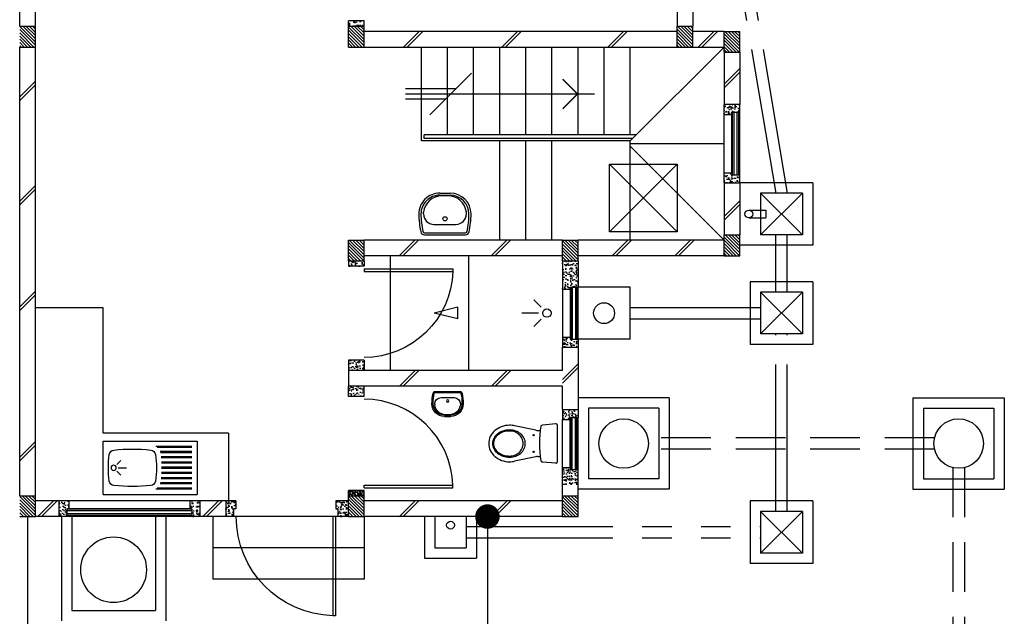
# Model space of a CAD drawing. Header units: millimetres. Extents: x 301 to 1479, y 491 to 1341.
# Tile 62 of 256: x 359.89 to 369.32, y 604.81 to 610.53. Entities that reach past the tile are written whole.
import ezdxf

# ---------------------------------------------------------------- set-up
doc = ezdxf.new("R2010")
doc.units = ezdxf.units.MM
doc.header["$LTSCALE"] = 1.5
doc.header["$MEASUREMENT"] = 0
for name, pattern in [('HIDDEN', [0.375, 0.25, -0.125]), ('HIDDEN2', [4.7625, 3.175, -1.5875]), ('PHANTOM2', [1.25, 0.625, -0.125, 0.125, -0.125, 0.125, -0.125])]:
    doc.linetypes.add(name, pattern=pattern)
for name, color, linetype in [('Blk', 7, 'Continuous'), ('Block', 46, 'Continuous'), ('Boundary Wall', 64, 'Continuous'), ('BULUS', 2, 'Continuous'), ('BWCN', 4, 'Continuous'), ('DIM', 6, 'Continuous'), ('DOOR', 3, 'Continuous'), ('Ele', 8, 'Continuous'), ('HATCH', 7, 'Continuous'), ('Hatch Col. C1 GF Ext.', 84, 'Continuous'), ('Hatch Stub Col', 251, 'Continuous'), ('Kerb', 251, 'Continuous'), ('P. Grease Trap', 64, 'Continuous'), ('P. Gully trap', 42, 'Continuous'), ('P. Sewr Manhole', 49, 'Continuous'), ('Paving Block', 251, 'Continuous'), ('PVC Pipe 110', 69, 'Continuous'), ('PVC RWP 75', 77, 'Continuous'), ('PVC Sewer Pipe 110', 24, 'Continuous'), ('SANIT', 8, 'Continuous'), ('WINDOW', 1, 'Continuous')]:
    doc.layers.add(name, color=color, linetype=linetype)
doc.styles.add('RS1', font='romans.shx', dxfattribs={"width": 0.75, "height": 0.5})
doc.dimstyles.new('Souillac5', dxfattribs={"dimscale": 0.5, "dimtxt": 0.5, "dimasz": 0.47, "dimexe": 0, "dimexo": 1, "dimgap": 0.5, "dimtad": 1, "dimzin": 0, "dimdsep": 46, "dimtxsty": 'RS1', "dimblk": 'DOT', "dimcen": 3, "dimse1": 1, "dimse2": 1, "dimclrd": 6, "dimclre": 6, "dimclrt": 7, "dimaunit": 1, "dimadec": 0, "dimazin": 0, "dimtfac": 1, "dimtofl": 0, "dimtmove": 1, "dimatfit": 3, "dimfxl": 1, "dimtolj": 1, "dimtzin": 0, "dimlwe": -1, "dimarcsym": 0})
pattern_1 = [(50, (388.26804, 127.90737), (0.071726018, -0.0062752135), [0.0075, -0.0825]), (355, (388.26804, 127.90737), (-0.013875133, 0.075219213), [0.006, -0.066]), (100.451444, (388.27402, 127.90685), (0.057850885, 0.068943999), [0.006374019, -0.070114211]), (46.1842, (388.26804, 127.92737), (0.106724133, -0.016551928), [0.01125, -0.12375]), (96.635635, (388.27693, 127.92599), (0.093466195, 0.09741186), [0.009561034, -0.105171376]), (351.184164, (388.26804, 127.92737), (0.093466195, 0.09741186), [0.009, -0.099]), (21, (388.27804, 127.92237), (0.059690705, -0.040261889), [0.0075, -0.0825]), (326, (388.27804, 127.92237), (0.024331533, 0.072515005), [0.006, -0.066]), (71.451445, (388.283015, 127.91902), (0.084022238, 0.032253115), [0.006374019, -0.070114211]), (37.5, (388.26804, 127.907373), (0.0012159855, 0.0332893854), [0, -0.0652, 0, -0.067, 0, -0.06625]), (7.5, (388.26804, 127.907373), (0.0263069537, 0.0394411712), [0, -0.0382, 0, -0.0637, 0, -0.02525]), (327.5, (388.24574, 127.907373), (0.0533822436, -0.0022554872), [0, -0.025, 0, -0.078, 0, -0.1035]), (317.5, (388.23574, 127.907373), (0.058318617, 0.010010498), [0, -0.0325, 0, -0.0518, 0, -0.0735])]
pattern_2 = [(50, (388.26804, 128.10737), (0.071726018, -0.0062752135), [0.0075, -0.0825]), (355, (388.26804, 128.10737), (-0.013875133, 0.075219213), [0.006, -0.066]), (100.451444, (388.27402, 128.10685), (0.057850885, 0.068943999), [0.006374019, -0.070114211]), (46.1842, (388.26804, 128.12737), (0.106724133, -0.016551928), [0.01125, -0.12375]), (96.635635, (388.27693, 128.12599), (0.093466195, 0.09741186), [0.009561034, -0.105171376]), (351.184164, (388.26804, 128.12737), (0.093466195, 0.09741186), [0.009, -0.099]), (21, (388.27804, 128.12237), (0.059690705, -0.040261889), [0.0075, -0.0825]), (326, (388.27804, 128.12237), (0.024331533, 0.072515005), [0.006, -0.066]), (71.451445, (388.283015, 128.11902), (0.084022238, 0.032253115), [0.006374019, -0.070114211]), (37.5, (388.26804, 128.107373), (0.0012159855, 0.0332893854), [0, -0.0652, 0, -0.067, 0, -0.06625]), (7.5, (388.26804, 128.107373), (0.0263069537, 0.0394411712), [0, -0.0382, 0, -0.0637, 0, -0.02525]), (327.5, (388.24574, 128.107373), (0.0533822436, -0.0022554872), [0, -0.025, 0, -0.078, 0, -0.1035]), (317.5, (388.23574, 128.107373), (0.058318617, 0.010010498), [0, -0.0325, 0, -0.0518, 0, -0.0735])]
pattern_3 = [(315, (409.424486, 123.072963), (0.0154679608, 0.0154679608), [])]
pattern_4 = [(50, (388.26804, 128.05737), (0.071726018, -0.0062752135), [0.0075, -0.0825]), (355, (388.26804, 128.05737), (-0.013875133, 0.075219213), [0.006, -0.066]), (100.451444, (388.27402, 128.05685), (0.057850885, 0.068943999), [0.006374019, -0.070114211]), (46.1842, (388.26804, 128.07737), (0.106724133, -0.016551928), [0.01125, -0.12375]), (96.635635, (388.27693, 128.07599), (0.093466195, 0.09741186), [0.009561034, -0.105171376]), (351.184164, (388.26804, 128.07737), (0.093466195, 0.09741186), [0.009, -0.099]), (21, (388.27804, 128.07237), (0.059690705, -0.040261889), [0.0075, -0.0825]), (326, (388.27804, 128.07237), (0.024331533, 0.072515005), [0.006, -0.066]), (71.451445, (388.283015, 128.06902), (0.084022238, 0.032253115), [0.006374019, -0.070114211]), (37.5, (388.26804, 128.057373), (0.0012159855, 0.0332893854), [0, -0.0652, 0, -0.067, 0, -0.06625]), (7.5, (388.26804, 128.057373), (0.0263069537, 0.0394411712), [0, -0.0382, 0, -0.0637, 0, -0.02525]), (327.5, (388.24574, 128.057373), (0.0533822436, -0.0022554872), [0, -0.025, 0, -0.078, 0, -0.1035]), (317.5, (388.23574, 128.057373), (0.058318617, 0.010010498), [0, -0.0325, 0, -0.0518, 0, -0.0735])]
pattern_5 = [(50, (388.36804, 128.25737), (0.071726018, -0.0062752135), [0.0075, -0.0825]), (355, (388.36804, 128.25737), (-0.013875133, 0.075219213), [0.006, -0.066]), (100.451444, (388.37402, 128.25685), (0.057850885, 0.068943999), [0.006374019, -0.070114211]), (46.1842, (388.36804, 128.27737), (0.106724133, -0.016551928), [0.01125, -0.12375]), (96.635635, (388.37693, 128.27599), (0.093466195, 0.09741186), [0.009561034, -0.105171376]), (351.184164, (388.36804, 128.27737), (0.093466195, 0.09741186), [0.009, -0.099]), (21, (388.37804, 128.27237), (0.059690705, -0.040261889), [0.0075, -0.0825]), (326, (388.37804, 128.27237), (0.024331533, 0.072515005), [0.006, -0.066]), (71.451445, (388.383015, 128.26902), (0.084022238, 0.032253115), [0.006374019, -0.070114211]), (37.5, (388.36804, 128.257373), (0.0012159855, 0.0332893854), [0, -0.0652, 0, -0.067, 0, -0.06625]), (7.5, (388.36804, 128.257373), (0.0263069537, 0.0394411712), [0, -0.0382, 0, -0.0637, 0, -0.02525]), (327.5, (388.34574, 128.257373), (0.0533822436, -0.0022554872), [0, -0.025, 0, -0.078, 0, -0.1035]), (317.5, (388.33574, 128.257373), (0.058318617, 0.010010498), [0, -0.0325, 0, -0.0518, 0, -0.0735])]

# ---------------------------------------------------------------- blocks, each defined once
blk = doc.blocks.new('SSBSD90')
at = {"layer": 'Ele'}
for p, q in [((-900, 510), (0, 510)), ((-900, 510), (-900, 0)), ((0, 0), (0, 510)), ((-50, 460), (-395.5, 460)), ((-50, 450), (-382.1, 450)), ((-50, 410), (-354.7, 410)), ((-50, 400), (-351.5, 400)), ((-768.2, 286.8), (-729.3, 325.7)), ((-50, 360), (-345.7, 360)), ((-50, 350), (-344.7, 350)), ((-50, 310), (-341.6, 310)), ((-50, 300), (-341, 300)), ((-768.2, 223.2), (-729.3, 184.3)), ((-755, 255), (-675, 255)), ((-50, 200), (-341.6, 200)), ((-50, 210), (-341, 210)), ((-50, 260), (-340, 260)), ((-50, 250), (-340, 250)), ((-50, 100), (-354.7, 100)), ((-50, 110), (-351.5, 110)), ((-50, 150), (-345.7, 150)), ((-50, 160), (-344.7, 160)), ((-900, 0), (0, 0)), ((-50, 50), (-395.5, 50)), ((-50, 60), (-382.1, 60))]:
    blk.add_line(p, q, dxfattribs=at)
blk.add_circle((-800, 255), 25, dxfattribs=at)
for centre, radius, start, end in [((65, 255), 915, 172.01642, 187.98358), ((-791.6, 375.1), 50, 96.57699, 172.01642), ((-620, -1113.3), 1548.3, 83.42301, 96.57699), ((-448.4, 375.1), 50, 7.98358, 83.42301), ((-1305, 255), 915, 352.01642, 7.98358), ((-791.6, 134.9), 50, 187.98358, 263.42301), ((-448.4, 134.9), 50, 276.57699, 352.01642), ((-620, 1623.3), 1548.3, 263.42301, 276.57699)]:
    blk.add_arc(centre, radius, start, end, dxfattribs=at)
blk = doc.blocks.new('WC')
at = {"layer": 'SANIT'}
for p, q in [((-179.1, 0), (179.1, 0)), ((-189, -10.9), (-177.5, -141.5)), ((189, -10.9), (177.5, -141.5)), ((-125, -184.5), (-125, -161.4)), ((125, -184.5), (125, -161.4)), ((-127.2, -205.2), (-170.1, -407.8)), ((127.2, -205.2), (170.1, -407.8))]:
    blk.add_line(p, q, dxfattribs=at)
for points in [[(130, -455, 0.086378), (119.8, -396.7, 0.092622), (91.9, -348.9, 0.103078), (48.8, -316.1, 0.111925), (0, -305, 0.111925), (-48.8, -316.1, 0.103078), (-91.9, -348.9, 0.092622), (-119.8, -396.7, 0.086378), (-130, -455, 0.086378)], [(120, -455, 0.091554), (110.7, -404.8, 0.095342), (84.9, -363.1, 0.101238), (45.4, -334.7, 0.105842), (0, -325, 0.105842), (-45.4, -334.7, 0.101238), (-84.9, -363.1, 0.095342), (-110.7, -404.8, 0.091554), (-120, -455, 0.091554)], [(-175, -455, 0.087147), (-161.4, -532.7, 0.093047), (-123.7, -596.4, 0.102819), (-65.8, -640.2, 0.110985), (0, -655, 0.110985), (65.8, -640.2, 0.102819), (123.7, -596.4, 0.093047), (161.4, -532.7, 0.087147), (175, -455, 0.052217), (170.1, -407.8, 0.093047)], [(-170.1, -407.8, 0.052217), (-175, -455, 0.087147)], [(-130, -455, 0.079027), (-119.7, -519.8, 0.088191), (-91.9, -571.7, 0.105253), (-48.1, -608.1, 0.121599), (0, -620, 0.121599), (48.1, -608.1, 0.105253), (91.9, -571.7, 0.088191), (119.7, -519.8, 0.079027), (130, -455, 0.079027)], [(-120, -455, 0.077736), (-110.5, -515.9, 0.087342), (-84.9, -564.6, 0.105569), (-44.3, -598.9, 0.12344), (0, -610, 0.12344), (44.3, -598.9, 0.105569), (84.9, -564.6, 0.087342), (110.5, -515.9, 0.077736), (120, -455, 0.077736)]]:
    blk.add_lwpolyline(points, format="xyb", dxfattribs=at)
for centre in [(-80, -225), (80, -225)]:
    blk.add_circle(centre, 6, dxfattribs=at)
for centre, radius, start, end in [((-179.1, -10), 10, 90, 185.04245), ((179.1, -10), 10, 354.95755, 90), ((-162.6, -140.2), 15, 185.04245, 259.60796), ((0, 746.3), 916.3, 259.60796, 280.39204), ((-225, -184.5), 100, 348.04369, 0), ((225, -184.5), 100, 180, 191.95631), ((162.6, -140.2), 15, 280.39204, 354.95755)]:
    blk.add_arc(centre, radius, start, end, dxfattribs=at)
blk = doc.blocks.new('Wh1')
at = {"layer": 'SANIT'}
for p, q in [((197.3, 0), (-197.3, 0)), ((197.3, -20), (-197.3, -20)), ((105, -100), (-105, -100)), ((-205, -200), (-205, -217.2)), ((205, -200), (205, -217.2)), ((-30.2, -372.6), (30.2, -372.6)), ((50, -380), (-50, -380)), ((50, -400), (-50, -400))]:
    blk.add_line(p, q, dxfattribs=at)
blk.add_circle((0, -153.8), 20, dxfattribs=at)
for centre, radius, start, end in [((0, -200), 250, 180, 180), ((0, -200), 250, 0, 0), ((-197.3, -35), 35, 90, 167.77757), ((197.3, -35), 35, 12.22243, 90), ((567.1, -200.6), 817.1, 167.77757, 179.95982), ((567.1, -200.6), 797.1, 167.77757, 179.95982), ((-197.3, -35), 15, 90, 167.77757), ((197.3, -35), 15, 12.22243, 90), ((-567.1, -200.6), 797.1, 0.04018, 12.22243), ((-567.1, -200.6), 817.1, 0.04018, 12.22243), ((-105, -200), 100, 90, 180), ((105, -200), 100, 0, 90), ((-50, -200), 200, 180, 270), ((-50, -200), 180, 180, 270), ((-30.2, -196.6), 176, 186.70755, 270.01296), ((30.2, -196.6), 176, 269.98704, 353.29245), ((50, -200), 180, 270, 0), ((50, -200), 200, 270, 0)]:
    blk.add_arc(centre, radius, start, end, dxfattribs=at)
blk = doc.blocks.new('Dr900')
at = {"layer": 'DOOR'}
for p, q in [((-50, 0), (-50, 850)), ((-25, 850), (-50, 850)), ((-25, 0), (-25, 850)), ((-25, 0), (-50, 0))]:
    blk.add_line(p, q, dxfattribs=at)
blk.add_arc((-24.3, -0.3), 850.7, 91.72797, 179.98222, dxfattribs=at)
blk = doc.blocks.new('Dr1000')
at = {"layer": 'DOOR'}
for p, q in [((-50, 0), (-50, 950)), ((-25, 950), (-50, 950)), ((-25, 0), (-25, 950)), ((-25, 0), (-50, 0))]:
    blk.add_line(p, q, dxfattribs=at)
blk.add_arc((-24.4, -0.2), 950.6, 91.54201, 179.98579, dxfattribs=at)
blk = doc.blocks.new('SSSU-D2')
at = {"layer": 'HATCH'}
h = blk.add_hatch(dxfattribs=at)
h.set_pattern_fill('ANSI31', color=256, scale=0.175, angle=630)
h.set_pattern_definition([(315, (-162.234888, -1.068587), (0.0154679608, 0.0154679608), [])])
h.paths.add_polyline_path([(-3.15, -3.1), (-3.3, -3.1), (-3.3, -3.3), (-3.15, -3.3)])
h = blk.add_hatch(dxfattribs=at)
h.set_pattern_fill('ANSI31', color=256, scale=0.175, angle=630)
h.set_pattern_definition([(315, (-165.384888, -1.068587), (0.0154679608, 0.0154679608), [])])
h.paths.add_polyline_path([(0, -3.1), (-0.15, -3.1), (-0.15, -3.3), (0, -3.3)])
h = blk.add_hatch(dxfattribs=at)
h.set_pattern_fill('ANSI31', color=256, scale=0.175, angle=630)
h.set_pattern_definition([(315, (-165.834888, -1.018587), (0.0154679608, 0.0154679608), [])])
h.paths.add_polyline_path([(0.45, -3.15), (0.3, -3.15), (0.3, -3.35), (0.45, -3.35)])
h = blk.add_hatch(dxfattribs=at)
h.set_pattern_fill('ANSI31', color=256, scale=0.175, angle=630)
h.set_pattern_definition([(315, (-162.234888, 0.981413), (0.0154679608, 0.0154679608), [])])
h.paths.add_polyline_path([(-3.15, -5.15), (-3.3, -5.15), (-3.3, -5.35), (-3.15, -5.35)])
h = blk.add_hatch(dxfattribs=at)
h.set_pattern_fill('ANSI31', color=256, scale=0.175, angle=630)
h.set_pattern_definition([(315, (-164.284888, 0.981413), (0.0154679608, 0.0154679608), [])])
h.paths.add_polyline_path([(-1.1, -5.15), (-1.25, -5.15), (-1.25, -5.35), (-1.1, -5.35)])
h = blk.add_hatch(dxfattribs=at)
h.set_pattern_fill('ANSI31', color=256, scale=0.175, angle=630)
h.set_pattern_definition([(315, (-165.834888, 0.931413), (0.0154679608, 0.0154679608), [])])
h.paths.add_polyline_path([(0.45, -5.1), (0.3, -5.1), (0.3, -5.3), (0.45, -5.3)])
at = {"layer": 'Hatch Col. C1 GF Ext.'}
h = blk.add_hatch(dxfattribs=at)
h.set_pattern_fill('ANSI31', color=256, scale=0.175, angle=-90)
h.set_pattern_definition([(315, (409.424486, 122.722963), (0.0154679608, 0.0154679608), [])])
h.paths.add_polyline_path([(-6.3, -3.1), (-6.45, -3.1), (-6.45, -3.3), (-6.3, -3.3)])
h = blk.add_hatch(dxfattribs=at)
h.set_pattern_fill('ANSI31', color=256, scale=0.175, angle=-90)
h.set_pattern_definition(pattern_3)
h.paths.add_polyline_path([(-6.3, -7.6), (-6.45, -7.6), (-6.45, -7.8), (-6.3, -7.8)])
h = blk.add_hatch(dxfattribs=at)
h.set_pattern_fill('ANSI31', color=256, scale=0.175, angle=-90)
h.set_pattern_definition(pattern_3)
h.paths.add_polyline_path([(-3.15, -7.6), (-3.3, -7.6), (-3.3, -7.8), (-3.15, -7.8)])
h = blk.add_hatch(dxfattribs=at)
h.set_pattern_fill('ANSI31', color=256, scale=0.175, angle=-90)
h.set_pattern_definition(pattern_3)
h.paths.add_polyline_path([(-1.1, -7.6), (-1.25, -7.6), (-1.25, -7.8), (-1.1, -7.8)])
at = {"layer": 'Hatch Stub Col', "linetype": 'ByBlock'}
h = blk.add_hatch(dxfattribs=at)
h.set_pattern_fill('AR-CONC', color=256, scale=0.01, angle=720)
h.set_pattern_definition(pattern_1)
h.paths.add_polyline_path([(-3.3, -3.1), (-3.15, -3.1), (-3.15, -3.05), (-3.3, -3.05)])
h = blk.add_hatch(dxfattribs=at)
h.set_pattern_fill('AR-CONC', color=256, scale=0.01, angle=720)
h.set_pattern_definition(pattern_1)
h.paths.add_polyline_path([(0.3, -3.945), (0.375, -3.945), (0.375, -3.925), (0.45, -3.925), (0.45, -3.85), (0.3, -3.85)])
h = blk.add_hatch(dxfattribs=at)
h.set_pattern_fill('AR-CONC', color=256, scale=0.01, angle=720)
h.set_pattern_definition(pattern_1)
h.paths.add_polyline_path([(0.3, -4.6), (0.45, -4.6), (0.45, -4.525), (0.375, -4.525), (0.375, -4.505), (0.3, -4.505)])
h = blk.add_hatch(dxfattribs=at)
h.set_pattern_fill('AR-CONC', color=256, scale=0.01, angle=720)
h.set_pattern_definition([(50, (388.26804, 127.88237), (0.071726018, -0.0062752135), [0.0075, -0.0825]), (355, (388.26804, 127.88237), (-0.013875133, 0.075219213), [0.006, -0.066]), (100.451444, (388.27402, 127.88185), (0.057850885, 0.068943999), [0.006374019, -0.070114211]), (46.1842, (388.26804, 127.90237), (0.106724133, -0.016551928), [0.01125, -0.12375]), (96.635635, (388.27693, 127.90099), (0.093466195, 0.09741186), [0.009561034, -0.105171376]), (351.184164, (388.26804, 127.90237), (0.093466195, 0.09741186), [0.009, -0.099]), (21, (388.27804, 127.89737), (0.059690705, -0.040261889), [0.0075, -0.0825]), (326, (388.27804, 127.89737), (0.024331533, 0.072515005), [0.006, -0.066]), (71.451445, (388.283015, 127.89402), (0.084022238, 0.032253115), [0.006374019, -0.070114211]), (37.5, (388.26804, 127.882373), (0.0012159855, 0.0332893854), [0, -0.0652, 0, -0.067, 0, -0.06625]), (7.5, (388.26804, 127.882373), (0.0263069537, 0.0394411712), [0, -0.0382, 0, -0.0637, 0, -0.02525]), (327.5, (388.24574, 127.882373), (0.0533822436, -0.0022554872), [0, -0.025, 0, -0.078, 0, -0.1035]), (317.5, (388.23574, 127.882373), (0.058318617, 0.010010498), [0, -0.0325, 0, -0.0518, 0, -0.0735])])
h.paths.add_polyline_path([(-3.3, -5.4), (-3.15, -5.4), (-3.15, -5.35), (-3.3, -5.35)])
h = blk.add_hatch(dxfattribs=at)
h.set_pattern_fill('AR-CONC', color=256, scale=0.01, angle=720)
h.set_pattern_definition([(50, (427.250647, 13.222633), (0.071726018, -0.0062752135), [0.0075, -0.0825]), (355, (427.25065, 13.22263), (-0.013875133, 0.075219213), [0.006, -0.066]), (100.451444, (427.256624, 13.22211), (0.057850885, 0.068943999), [0.006374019, -0.070114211]), (46.1842, (427.25065, 13.24263), (0.106724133, -0.016551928), [0.01125, -0.12375]), (96.635635, (427.25954, 13.24125), (0.093466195, 0.09741186), [0.009561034, -0.105171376]), (351.184164, (427.25065, 13.24263), (0.093466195, 0.09741186), [0.009, -0.099]), (21, (427.260647, 13.237633), (0.059690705, -0.040261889), [0.0075, -0.0825]), (326, (427.26065, 13.23763), (0.024331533, 0.072515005), [0.006, -0.066]), (71.451445, (427.26562, 13.23428), (0.084022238, 0.032253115), [0.006374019, -0.070114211]), (37.5, (427.250647, 13.222633), (0.0012159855, 0.0332893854), [0, -0.0652, 0, -0.067, 0, -0.06625]), (7.5, (427.250647, 13.222633), (0.0263069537, 0.0394411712), [0, -0.0382, 0, -0.0637, 0, -0.02525]), (327.5, (427.228347, 13.222633), (0.0533822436, -0.0022554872), [0, -0.025, 0, -0.078, 0, -0.1035]), (317.5, (427.218347, 13.222633), (0.058318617, 0.010010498), [0, -0.0325, 0, -0.0518, 0, -0.0735])])
h.paths.add_polyline_path([(-1.25, -5.62), (-1.175, -5.62), (-1.175, -5.6), (-1.1, -5.6), (-1.1, -5.35), (-1.25, -5.35)])
h = blk.add_hatch(dxfattribs=at)
h.set_pattern_fill('AR-CONC', color=256, scale=0.01, angle=720)
h.set_pattern_definition([(50, (388.26804, 128.05737), (0.071726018, -0.0062752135), [0.0075, -0.0825]), (355, (388.26804, 128.05737), (-0.013875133, 0.075219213), [0.006, -0.066]), (100.451444, (388.27402, 128.05685), (0.057850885, 0.068943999), [0.006374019, -0.070114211]), (46.1842, (388.26804, 128.07737), (0.106724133, -0.016551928), [0.01125, -0.12375]), (96.635635, (388.27693, 128.07599), (0.093466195, 0.09741186), [0.009561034, -0.105171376]), (351.184164, (388.26804, 128.07737), (0.093466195, 0.09741186), [0.009, -0.099]), (21, (388.27804, 128.07237), (0.059690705, -0.040261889), [0.0075, -0.0825]), (326, (388.27804, 128.07237), (0.024331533, 0.072515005), [0.006, -0.066]), (71.451445, (388.283015, 128.06902), (0.084022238, 0.032253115), [0.006374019, -0.070114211]), (37.5, (388.26804, 128.057373), (0.0012159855, 0.0332893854), [0, -0.0652, 0, -0.067, 0, -0.06625]), (7.5, (388.26804, 128.057373), (0.0263069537, 0.0394411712), [0, -0.0382, 0, -0.0637, 0, -0.02525]), (327.5, (388.24574, 128.057373), (0.0533822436, -0.0022554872), [0, -0.025, 0, -0.078, 0, -0.1035]), (317.5, (388.23574, 128.057373), (0.058318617, 0.010010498), [0, -0.0325, 0, -0.0518, 0, -0.0735])])
h.paths.add_polyline_path([(-1.175, -6.1), (-1.175, -6.08), (-1.25, -6.08), (-1.25, -6.175), (-1.1, -6.175), (-1.1, -6.1)])
h = blk.add_hatch(dxfattribs=at)
h.set_pattern_fill('AR-CONC', color=256, scale=0.01, angle=720)
h.set_pattern_definition(pattern_4)
h.paths.add_polyline_path([(-3.3, -6.3), (-3.3, -6.4), (-3.15, -6.4), (-3.15, -6.3)])
h = blk.add_hatch(dxfattribs=at)
h.set_pattern_fill('AR-CONC', color=256, scale=0.01, angle=720)
h.set_pattern_definition(pattern_4)
h.paths.add_polyline_path([(-3.3, -6.65), (-3.3, -6.55), (-3.15, -6.55), (-3.15, -6.65)])
h = blk.add_hatch(dxfattribs=at)
h.set_pattern_fill('AR-CONC', color=256, scale=0.01, angle=720)
h.set_pattern_definition(pattern_2)
h.paths.add_polyline_path([(-1.25, -6.775), (-1.25, -6.87), (-1.175, -6.87), (-1.175, -6.85), (-1.1, -6.85), (-1.1, -6.775)])
h = blk.add_hatch(dxfattribs=at)
h.set_pattern_fill('AR-CONC', color=256, scale=0.01, angle=720)
h.set_pattern_definition(pattern_2)
h.paths.add_polyline_path([(-1.175, -7.35), (-1.175, -7.33), (-1.25, -7.33), (-1.25, -7.5), (-1.1, -7.5), (-1.1, -7.35)])
h = blk.add_hatch(dxfattribs=at)
h.set_pattern_fill('AR-CONC', color=256, scale=0.005, angle=720)
h.set_pattern_definition([(50, (388.26804, 128.257373), (0.0358630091, -0.0031376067), [0.00375, -0.04125]), (355, (388.26804, 128.257373), (-0.0069375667, 0.0376096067), [0.003, -0.033]), (100.451444, (388.27103, 128.25711), (0.0289254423, 0.0344719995), [0.0031870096, -0.0350571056]), (46.1842, (388.26804, 128.267373), (0.0533620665, -0.008275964), [0.005625, -0.061875]), (96.635635, (388.27249, 128.266683), (0.046733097, 0.04870593), [0.004780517, -0.052585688]), (351.184164, (388.26804, 128.267373), (0.046733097, 0.04870593), [0.0045, -0.0495]), (21, (388.27304, 128.264873), (0.0298453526, -0.0201309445), [0.00375, -0.04125]), (326, (388.27304, 128.264873), (0.0121657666, 0.0362575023), [0.003, -0.033]), (71.451445, (388.275528, 128.263195), (0.0420111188, 0.0161265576), [0.0031870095, -0.0350571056]), (37.5, (388.268041, 128.257373), (0.00060799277, 0.0166446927), [0, -0.0326, 0, -0.0335, 0, -0.033125]), (7.5, (388.268041, 128.257373), (0.0131534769, 0.0197205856), [0, -0.0191, 0, -0.03185, 0, -0.012625]), (327.5, (388.256891, 128.257373), (0.0266911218, -0.0011277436), [0, -0.0125, 0, -0.039, 0, -0.05175]), (317.5, (388.25189, 128.257373), (0.0291593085, 0.0050052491), [0, -0.01625, 0, -0.0259, 0, -0.03675])])
h.paths.add_polyline_path([(-3.3, -7.55), (-3.3, -7.6), (-3.15, -7.6), (-3.15, -7.55)])
h = blk.add_hatch(dxfattribs=at)
h.set_pattern_fill('AR-CONC', color=256, scale=0.01, angle=720)
h.set_pattern_definition(pattern_5)
h.paths.add_polyline_path([(-6.0746, -7.8), (-5.9996, -7.8), (-5.9996, -7.725), (-5.9796, -7.725), (-5.9796, -7.65), (-6.0746, -7.65)])
h = blk.add_hatch(dxfattribs=at)
h.set_pattern_fill('AR-CONC', color=256, scale=0.01, angle=720)
h.set_pattern_definition(pattern_5)
h.paths.add_polyline_path([(-4.8196, -7.725), (-4.7996, -7.725), (-4.7996, -7.8), (-4.7246, -7.8), (-4.7246, -7.65), (-4.8196, -7.65)])
h = blk.add_hatch(dxfattribs=at)
h.set_pattern_fill('AR-CONC', color=256, scale=0.01, angle=720)
h.set_pattern_definition([(50, (388.41804, 128.25737), (0.071726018, -0.0062752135), [0.0075, -0.0825]), (355, (388.41804, 128.25737), (-0.013875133, 0.075219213), [0.006, -0.066]), (100.451444, (388.42402, 128.25685), (0.057850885, 0.068943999), [0.006374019, -0.070114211]), (46.1842, (388.41804, 128.27737), (0.106724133, -0.016551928), [0.01125, -0.12375]), (96.635635, (388.42693, 128.27599), (0.093466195, 0.09741186), [0.009561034, -0.105171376]), (351.184164, (388.41804, 128.27737), (0.093466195, 0.09741186), [0.009, -0.099]), (21, (388.42804, 128.27237), (0.059690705, -0.040261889), [0.0075, -0.0825]), (326, (388.42804, 128.27237), (0.024331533, 0.072515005), [0.006, -0.066]), (71.451445, (388.433015, 128.26902), (0.084022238, 0.032253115), [0.006374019, -0.070114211]), (37.5, (388.41804, 128.257373), (0.0012159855, 0.0332893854), [0, -0.0652, 0, -0.067, 0, -0.06625]), (7.5, (388.41804, 128.257373), (0.0263069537, 0.0394411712), [0, -0.0382, 0, -0.0637, 0, -0.02525]), (327.5, (388.39574, 128.257373), (0.0533822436, -0.0022554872), [0, -0.025, 0, -0.078, 0, -0.1035]), (317.5, (388.38574, 128.257373), (0.058318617, 0.010010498), [0, -0.0325, 0, -0.0518, 0, -0.0735])])
h.paths.add_polyline_path([(-4.475, -7.8), (-4.4, -7.8), (-4.4, -7.725), (-4.38, -7.725), (-4.38, -7.65), (-4.475, -7.65)])
h = blk.add_hatch(dxfattribs=at)
h.set_pattern_fill('AR-CONC', color=256, scale=0.01, angle=720)
h.set_pattern_definition([(50, (388.26804, 128.25737), (0.071726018, -0.0062752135), [0.0075, -0.0825]), (355, (388.26804, 128.25737), (-0.013875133, 0.075219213), [0.006, -0.066]), (100.451444, (388.27402, 128.25685), (0.057850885, 0.068943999), [0.006374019, -0.070114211]), (46.1842, (388.26804, 128.27737), (0.106724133, -0.016551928), [0.01125, -0.12375]), (96.635635, (388.27693, 128.27599), (0.093466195, 0.09741186), [0.009561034, -0.105171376]), (351.184164, (388.26804, 128.27737), (0.093466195, 0.09741186), [0.009, -0.099]), (21, (388.27804, 128.27237), (0.059690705, -0.040261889), [0.0075, -0.0825]), (326, (388.27804, 128.27237), (0.024331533, 0.072515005), [0.006, -0.066]), (71.451445, (388.283015, 128.26902), (0.084022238, 0.032253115), [0.006374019, -0.070114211]), (37.5, (388.26804, 128.257373), (0.0012159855, 0.0332893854), [0, -0.0652, 0, -0.067, 0, -0.06625]), (7.5, (388.26804, 128.257373), (0.0263069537, 0.0394411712), [0, -0.0382, 0, -0.0637, 0, -0.02525]), (327.5, (388.24574, 128.257373), (0.0533822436, -0.0022554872), [0, -0.025, 0, -0.078, 0, -0.1035]), (317.5, (388.23574, 128.257373), (0.058318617, 0.010010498), [0, -0.0325, 0, -0.0518, 0, -0.0735])])
h.paths.add_polyline_path([(-3.4, -7.8), (-3.3, -7.8), (-3.3, -7.65), (-3.42, -7.65), (-3.42, -7.725), (-3.4, -7.725)])
at = {"layer": 'Block', "linetype": 'ByBlock'}
for p, q in [((0, 0), (0, -3.1)), ((-0.15, -0.15), (-0.15, -3.1)), ((-6.45, -3.1), (-6.45, -1.3)), ((-6.3, -3.1), (-6.3, -1.3)), ((-0.15, -3.15), (-3.15, -3.15)), ((0.3, -3.15), (0, -3.15)), ((-6.45, -7.6), (-6.45, -3.3)), ((-6.3, -7.6), (-6.3, -3.3)), ((-3.15, -3.3), (-0.15, -3.3)), ((0, -3.3), (0.3, -3.3)), ((0.3, -3.35), (0.3, -3.85)), ((0.45, -3.35), (0.45, -3.85)), ((0.3, -4.6), (0.3, -5.1)), ((0.45, -4.6), (0.45, -5.1)), ((-1.25, -5.15), (-3.15, -5.15)), ((0.3, -5.15), (-1.1, -5.15)), ((-1.25, -5.3), (-3.15, -5.3)), ((0.3, -5.3), (-1.1, -5.3)), ((-1.25, -6.4), (-1.25, -6.175)), ((-1.1, -6.175), (-1.1, -6.775)), ((-1.25, -6.4), (-3.3, -6.4)), ((-3.3, -6.4), (-3.3, -6.55)), ((-1.25, -6.55), (-3.3, -6.55)), ((-1.25, -6.775), (-1.25, -6.55)), ((-6.0746, -7.65), (-6.3, -7.65)), ((-4.475, -7.65), (-4.7246, -7.65)), ((-1.25, -7.65), (-3.15, -7.65)), ((-6.0746, -7.8), (-6.3, -7.8)), ((-4.475, -7.8), (-4.7246, -7.8)), ((-1.25, -7.8), (-3.15, -7.8))]:
    blk.add_line(p, q, dxfattribs=at)
at = {"layer": 'Block'}
blk.add_circle((-0.6625, -7.1), 0.2375, dxfattribs=at)
at = {"layer": 'Boundary Wall', "linetype": 'ByBlock'}
blk.add_line((-6.375, -7.8), (-6.375, -9.355), dxfattribs=at)
at = {"layer": 'BULUS', "linetype": 'ByBlock'}
for p, q in [((-2.575, -4.1754), (-2.575, -4.1404)), ((-0.54, -4.1404), (-2.575, -4.1404)), ((-0.575, -4.1754), (-2.575, -4.1754))]:
    blk.add_line(p, q, dxfattribs=at)
at = {"layer": 'BWCN'}
for p, q in [((-6.45, -3.1), (-6.3, -3.1)), ((-6.3, -3.3), (-6.3, -3.1)), ((-3.15, -3.05), (-3.3, -3.05)), ((-3.3, -3.1), (-3.3, -3.05)), ((-3.3, -3.1), (-3.15, -3.1)), ((-3.3, -3.3), (-3.3, -3.1)), ((-3.15, -3.1), (-3.15, -3.05)), ((-3.15, -3.3), (-3.15, -3.1)), ((-0.15, -3.1), (0, -3.1)), ((-0.15, -3.3), (-0.15, -3.1)), ((0, -3.3), (0, -3.1)), ((0.3, -3.15), (0.45, -3.15)), ((0.3, -3.35), (0.3, -3.15)), ((0.45, -3.35), (0.45, -3.15)), ((-6.45, -3.3), (-6.3, -3.3)), ((-3.3, -3.3), (-3.15, -3.3)), ((-0.15, -3.3), (0, -3.3)), ((0.3, -3.35), (0.45, -3.35)), ((0.3, -3.945), (0.3, -3.85)), ((0.45, -3.925), (0.45, -3.85)), ((0.3, -3.945), (0.375, -3.945)), ((0.375, -3.925), (0.45, -3.925)), ((0.375, -3.945), (0.375, -3.925)), ((0.3, -4.505), (0.375, -4.505)), ((0.3, -4.6), (0.3, -4.505)), ((0.375, -4.505), (0.375, -4.525)), ((0.375, -4.525), (0.45, -4.525)), ((0.45, -4.6), (0.45, -4.525)), ((-3.3, -5.15), (-3.15, -5.15)), ((-3.3, -5.35), (-3.3, -5.15)), ((-3.15, -5.35), (-3.15, -5.15)), ((-1.25, -5.15), (-1.1, -5.15)), ((-1.25, -5.35), (-1.25, -5.15)), ((-1.1, -5.35), (-1.1, -5.15)), ((0.3, -5.1), (0.45, -5.1)), ((0.3, -5.3), (0.3, -5.1)), ((0.45, -5.3), (0.45, -5.1)), ((-3.3, -5.35), (-3.15, -5.35)), ((-3.3, -5.35), (-3.3, -5.4)), ((-3.15, -5.35), (-3.15, -5.4)), ((-1.25, -5.35), (-1.1, -5.35)), ((-1.25, -5.35), (-1.25, -5.62)), ((-1.1, -5.35), (-1.1, -5.6)), ((0.3, -5.3), (0.45, -5.3)), ((-3.15, -5.4), (-3.3, -5.4)), ((-1.25, -5.62), (-1.175, -5.62)), ((-1.175, -5.6), (-1.1, -5.6)), ((-1.175, -5.62), (-1.175, -5.6)), ((-1.25, -6.08), (-1.25, -6.175)), ((-1.25, -6.08), (-1.175, -6.08)), ((-1.175, -6.08), (-1.175, -6.1)), ((-1.175, -6.1), (-1.1, -6.1)), ((-1.1, -6.1), (-1.1, -6.175)), ((-1.25, -6.175), (-1.1, -6.175)), ((-3.15, -6.3), (-3.3, -6.3)), ((-3.3, -6.3), (-3.3, -6.4)), ((-3.15, -6.3), (-3.15, -6.4)), ((-3.3, -6.65), (-3.3, -6.55)), ((-3.15, -6.65), (-3.15, -6.55)), ((-3.15, -6.65), (-3.3, -6.65)), ((-1.25, -6.775), (-1.25, -6.87)), ((-1.25, -6.775), (-1.1, -6.775)), ((-1.1, -6.775), (-1.1, -6.85)), ((-1.25, -6.87), (-1.175, -6.87)), ((-1.175, -6.85), (-1.1, -6.85)), ((-1.175, -6.87), (-1.175, -6.85)), ((-1.25, -7.33), (-1.175, -7.33)), ((-1.25, -7.6), (-1.25, -7.33)), ((-1.175, -7.33), (-1.175, -7.35)), ((-1.175, -7.35), (-1.1, -7.35)), ((-1.1, -7.6), (-1.1, -7.35)), ((-6.45, -7.6), (-6.3, -7.6)), ((-6.3, -7.8), (-6.3, -7.6)), ((-3.15, -7.55), (-3.3, -7.55)), ((-3.3, -7.6), (-3.3, -7.55)), ((-3.3, -7.6), (-3.15, -7.6)), ((-3.3, -7.8), (-3.3, -7.6)), ((-3.15, -7.6), (-3.15, -7.55)), ((-3.15, -7.8), (-3.15, -7.6)), ((-1.25, -7.6), (-1.1, -7.6)), ((-1.25, -7.8), (-1.25, -7.6)), ((-1.1, -7.8), (-1.1, -7.6)), ((-6.0746, -7.65), (-6.0746, -7.8)), ((-5.9796, -7.65), (-6.0746, -7.65)), ((-5.9996, -7.725), (-5.9996, -7.8)), ((-5.9796, -7.725), (-5.9996, -7.725)), ((-5.9796, -7.65), (-5.9796, -7.725)), ((-4.8196, -7.65), (-4.8196, -7.725)), ((-4.7246, -7.65), (-4.8196, -7.65)), ((-4.8196, -7.725), (-4.7996, -7.725)), ((-4.7996, -7.725), (-4.7996, -7.8)), ((-4.7246, -7.65), (-4.7246, -7.8)), ((-4.38, -7.65), (-4.475, -7.65)), ((-4.475, -7.65), (-4.475, -7.8)), ((-4.4, -7.725), (-4.4, -7.8)), ((-4.38, -7.725), (-4.4, -7.725)), ((-4.38, -7.65), (-4.38, -7.725)), ((-3.3, -7.65), (-3.42, -7.65)), ((-3.42, -7.65), (-3.42, -7.725)), ((-3.42, -7.725), (-3.4, -7.725)), ((-3.4, -7.725), (-3.4, -7.8)), ((-6.45, -7.8), (-6.3, -7.8)), ((-5.9996, -7.8), (-6.0746, -7.8)), ((-4.7246, -7.8), (-4.7996, -7.8)), ((-4.4, -7.8), (-4.475, -7.8)), ((-3.3, -7.8), (-3.4, -7.8)), ((-3.3, -7.8), (-3.15, -7.8)), ((-1.25, -7.8), (-1.1, -7.8))]:
    blk.add_line(p, q, dxfattribs=at)
at = {"layer": 'BWCN', "linetype": 'ByBlock'}
for p, q in [((0.45, -3.85), (0.3, -3.85)), ((0.3, -4.6), (0.45, -4.6))]:
    blk.add_line(p, q, dxfattribs=at)
at = {"layer": 'Ele'}
for p, q in [((-2.6, -4.2), (-2.6, -3.3)), ((-2.35, -4.1404), (-2.35, -3.3)), ((-2.1, -4.1404), (-2.1, -3.3)), ((-1.85, -4.1404), (-1.85, -3.3)), ((-1.6, -4.1404), (-1.6, -3.3)), ((-1.35, -4.1404), (-1.35, -3.3)), ((-1.1, -4.1404), (-1.1, -3.3)), ((-0.85, -4.1404), (-0.85, -3.3)), ((-0.6, -4.1404), (-0.6, -3.3)), ((-2.1201, -3.55), (-2.5201, -3.95)), ((-2.2701, -3.7), (-2.7528, -3.7)), ((-0.9409, -3.75), (-2.7528, -3.75)), ((-2.3701, -3.8), (-2.7528, -3.8)), ((0.3, -4.505), (0.3, -3.945)), ((0.375, -4.505), (0.375, -3.945)), ((0.38, -4.525), (0.38, -3.925)), ((0.44, -4.525), (0.44, -3.925)), ((0.45, -4.525), (0.45, -3.925)), ((-0.6, -4.2), (-2.6, -4.2)), ((-1.85, -5.15), (-1.85, -4.2)), ((-1.6, -5.15), (-1.6, -4.2)), ((-1.35, -5.15), (-1.35, -4.2)), ((-2.9, -5.3), (-2.9, -6.4)), ((-2.15, -5.3), (-2.15, -6.4)), ((-1.25, -5.62), (-1.25, -6.08)), ((-1.175, -5.62), (-1.175, -6.08)), ((-1.17, -5.6), (-1.17, -6.1)), ((-1.11, -5.6), (-1.11, -6.1)), ((-1.1, -6.1), (-1.1, -5.6)), ((-1.4545, -5.7933), (-1.5246, -5.7232)), ((-5.65, -5.8), (-6.3, -5.8)), ((-5.65, -7), (-5.65, -5.8)), ((-1.478, -5.85), (-1.6391, -5.85)), ((-1.4545, -5.9067), (-1.5246, -5.9768)), ((-1.25, -7.33), (-1.25, -6.87)), ((-1.175, -7.33), (-1.175, -6.87)), ((-1.17, -7.35), (-1.17, -6.85)), ((-1.11, -7.35), (-1.11, -6.85)), ((-1.1, -7.35), (-1.1, -6.85)), ((-4.4505, -7), (-5.65, -7)), ((-4.4505, -7), (-4.4505, -7.65)), ((-4.7996, -7.73), (-5.9996, -7.73)), ((-4.8196, -7.65), (-5.9796, -7.65)), ((-4.8196, -7.725), (-5.9796, -7.725)), ((-4.7996, -7.79), (-5.9996, -7.79)), ((-4.7996, -7.8), (-5.9996, -7.8)), ((-4.6, -7.8), (-4.6, -8.4)), ((-3.4, -7.8), (-4.4, -7.8)), ((-3.15, -7.8), (-3.15, -8.4)), ((-3.15, -8.1), (-4.6, -8.1)), ((-3.15, -8.4), (-4.6, -8.4))]:
    blk.add_line(p, q, dxfattribs=at)
at = {"layer": 'Ele', "linetype": 'HIDDEN', "ltscale": 10}
for p, q in [((0.3, -3.3), (-0.6, -4.2)), ((-0.6, -5.15), (-0.6, -4.2)), ((-0.6, -4.225), (0.3, -4.225)), ((0.3, -5.15), (-0.6, -4.25))]:
    blk.add_line(p, q, dxfattribs=at)
at = {"layer": 'Ele', "const_width": 0.015}
blk.add_lwpolyline([(-1.2465, -3.8914), (-1.1051, -3.75), (-1.2465, -3.6086)], dxfattribs=at)
at = {"layer": 'Ele'}
blk.add_circle((-1.3979, -5.85), 0.04, dxfattribs=at)
at = {"layer": 'HATCH'}
for p, q in [((-2.6217, -3.15), (-2.7717, -3.3)), ((-2.5863, -3.15), (-2.7363, -3.3)), ((-1.6803, -3.15), (-1.8303, -3.3)), ((-1.645, -3.15), (-1.795, -3.3)), ((-0.6638, -3.15), (-0.8138, -3.3)), ((-0.6285, -3.15), (-0.7785, -3.3)), ((0.2006, -3.15), (0.0506, -3.3)), ((0.2359, -3.15), (0.0859, -3.3)), ((0.45, -3.5052), (0.3, -3.6552)), ((0.45, -3.5406), (0.3, -3.6906)), ((-6.3, -3.628), (-6.45, -3.778)), ((-6.3, -3.6633), (-6.45, -3.8133)), ((-6.3, -4.6267), (-6.45, -4.7767)), ((-6.3, -4.662), (-6.45, -4.812)), ((0.45, -4.7724), (0.3, -4.9224)), ((0.45, -4.8077), (0.3, -4.9577)), ((-2.6635, -5.15), (-2.8135, -5.3)), ((-2.6281, -5.15), (-2.7781, -5.3)), ((-1.7811, -5.15), (-1.9311, -5.3)), ((-1.7457, -5.15), (-1.8957, -5.3)), ((-0.6218, -5.15), (-0.7718, -5.3)), ((-0.5864, -5.15), (-0.7364, -5.3)), ((-0.0234, -5.15), (-0.1734, -5.3)), ((0.0119, -5.15), (-0.1381, -5.3)), ((-6.3, -5.6385), (-6.45, -5.7885)), ((-6.3, -5.6739), (-6.45, -5.8239)), ((-2.6602, -6.4), (-2.8102, -6.55)), ((-2.6249, -6.4), (-2.7749, -6.55)), ((-1.7778, -6.4), (-1.9278, -6.55)), ((-1.7425, -6.4), (-1.8925, -6.55)), ((-1.1, -6.3359), (-1.25, -6.4859)), ((-1.1, -6.3713), (-1.25, -6.5213)), ((-6.3, -7.0792), (-6.45, -7.2292)), ((-6.3, -7.1145), (-6.45, -7.2645)), ((-6.1273, -7.65), (-6.2773, -7.8)), ((-6.0919, -7.65), (-6.2419, -7.8)), ((-4.5443, -7.65), (-4.6943, -7.8)), ((-4.5089, -7.65), (-4.6589, -7.8)), ((-2.6602, -7.65), (-2.8102, -7.8)), ((-2.6249, -7.65), (-2.7749, -7.8)), ((-1.7778, -7.65), (-1.9278, -7.8)), ((-1.7425, -7.65), (-1.8925, -7.8))]:
    blk.add_line(p, q, dxfattribs=at)
at = {"layer": 'Kerb'}
for p, q in [((1.15, -4.6), (0.45, -4.6)), ((1.15, -4.6), (1.15, -5.2)), ((0.65, -4.7), (0.65, -5.1)), ((1.05, -4.7), (0.65, -4.7)), ((1.05, -5.1), (0.65, -4.7)), ((1.05, -4.7), (0.65, -5.1)), ((1.05, -4.7), (1.05, -5.1)), ((1.05, -5.1), (0.65, -5.1)), ((1.15, -5.2), (0.45, -5.2)), ((0.55, -5.55), (0.55, -6.15)), ((1.15, -5.55), (0.55, -5.55)), ((1.15, -5.55), (1.15, -6.15)), ((-0.6, -5.6), (-1.1, -5.6)), ((-0.6, -6.1), (-0.6, -5.6)), ((0.65, -5.65), (0.65, -6.05)), ((1.05, -5.65), (0.65, -5.65)), ((1.05, -6.05), (0.65, -5.65)), ((1.05, -5.65), (0.65, -6.05)), ((1.05, -5.65), (1.05, -6.05)), ((-0.6, -6.1), (-1.1, -6.1)), ((1.05, -6.05), (0.65, -6.05)), ((1.15, -6.15), (0.55, -6.15)), ((-0.225, -6.6625), (-1.1, -6.6625)), ((-0.225, -6.6625), (-0.225, -7.5375)), ((2.11, -6.6625), (2.985, -6.6625)), ((2.11, -6.6625), (2.11, -7.5375)), ((2.985, -6.6625), (2.985, -7.5375)), ((-1, -6.7625), (-1, -7.4375)), ((-0.325, -6.7625), (-1, -6.7625)), ((-0.325, -6.7625), (-0.325, -7.4375)), ((2.21, -6.7625), (2.885, -6.7625)), ((2.21, -6.7625), (2.21, -7.4375)), ((2.885, -6.7625), (2.885, -7.4375)), ((-0.325, -7.4375), (-1, -7.4375)), ((2.21, -7.4375), (2.885, -7.4375)), ((-0.225, -7.5375), (-1.1, -7.5375)), ((2.11, -7.5375), (2.985, -7.5375)), ((0.55, -7.65), (0.55, -8.25)), ((1.15, -7.65), (0.55, -7.65)), ((1.15, -7.65), (1.15, -8.25)), ((-6.05, -7.8), (-6.05, -8.8)), ((-5.95, -7.8), (-5.95, -8.7)), ((-5.15, -7.8), (-5.15, -8.7)), ((-5.05, -7.8), (-5.05, -8.8)), ((-2.5712, -7.8), (-2.5712, -8.2)), ((-2.4712, -7.8), (-2.4712, -8.1)), ((-2.1712, -7.8), (-2.1712, -8.1)), ((-2.0712, -7.8), (-2.0712, -8.2)), ((0.65, -7.75), (0.65, -8.15)), ((1.05, -7.75), (0.65, -7.75)), ((1.05, -8.15), (0.65, -7.75)), ((1.05, -7.75), (0.65, -8.15)), ((1.05, -7.75), (1.05, -8.15)), ((-2.4712, -8.1), (-2.1712, -8.1)), ((-2.5712, -8.2), (-2.0712, -8.2)), ((1.05, -8.15), (0.65, -8.15)), ((1.15, -8.25), (0.55, -8.25)), ((-5.95, -8.7), (-5.15, -8.7))]:
    blk.add_line(p, q, dxfattribs=at)
at = {"layer": 'P. Grease Trap'}
blk.add_circle((-5.55, -8.31), 0.315, dxfattribs=at)
at = {"layer": 'P. Gully trap'}
blk.add_circle((-0.85, -5.85), 0.1, dxfattribs=at)
at = {"layer": 'P. Sewr Manhole'}
blk.add_circle((2.5475, -7.1), 0.2375, dxfattribs=at)
at = {"layer": 'Paving Block', "linetype": 'ByBlock'}
for p, q in [((-2.2524, -5.7937), (-2.4774, -5.85)), ((-2.2524, -5.9063), (-2.2524, -5.7937)), ((-2.2524, -5.9063), (-2.4774, -5.85))]:
    blk.add_line(p, q, dxfattribs=at)
at = {"layer": 'PVC Pipe 110', "linetype": 'PHANTOM2', "ltscale": 1.5}
for p, q in [((0.0942, -0.55), (0.7942, -4.7)), ((0.2058, -0.55), (0.9058, -4.7)), ((0.795, -5.65), (0.795, -5.1)), ((0.905, -5.65), (0.905, -5.1)), ((-0.6, -5.795), (0.65, -5.795)), ((-0.6, -5.905), (0.65, -5.905)), ((0.795, -7.75), (0.795, -6.05)), ((0.905, -7.75), (0.905, -6.05)), ((-2.1712, -7.895), (0.65, -7.895)), ((-2.1712, -8.005), (0.65, -8.005))]:
    blk.add_line(p, q, dxfattribs=at)
at = {"layer": 'PVC Pipe 110', "linetype": 'PHANTOM2', "ltscale": 10}
for p, q in [((0.5375, -4.8625), (0.7, -4.8625)), ((0.7, -4.8625), (0.7, -4.9375)), ((0.5375, -4.9375), (0.7, -4.9375))]:
    blk.add_line(p, q, dxfattribs=at)
at = {"layer": 'PVC RWP 75'}
for centre in [(0.5375, -4.9), (-2.3212, -7.8825)]:
    blk.add_circle(centre, 0.0375, dxfattribs=at)
at = {"layer": 'PVC Sewer Pipe 110', "linetype": 'HIDDEN2', "ltscale": 0.1}
for p, q in [((2.3164, -7.045), (-0.4315, -7.045)), ((2.3164, -7.155), (-0.4315, -7.155)), ((2.4925, -7.331), (2.4925, -10.569)), ((2.6025, -7.331), (2.6025, -10.569))]:
    blk.add_line(p, q, dxfattribs=at)
at = {"layer": 'SANIT', "linetype": 'HIDDEN2', "ltscale": 100}
for p, q in [((-0.7996, -5.0718), (-0.7996, -4.4218)), ((-0.7996, -4.4218), (-0.1496, -4.4218)), ((-0.1496, -5.0718), (-0.7996, -4.4218)), ((-0.7996, -5.0718), (-0.1496, -4.4218)), ((-0.1496, -4.4218), (-0.1496, -5.0718)), ((-0.1496, -5.0718), (-0.7996, -5.0718))]:
    blk.add_line(p, q, dxfattribs=at)
at = {"layer": 'WINDOW', "linetype": 'HIDDEN2', "ltscale": 0.5}
for p, q in [((0.395, -4.525), (0.395, -3.925)), ((0.425, -4.525), (0.425, -3.925)), ((-1.155, -5.6), (-1.155, -6.1)), ((-1.125, -5.6), (-1.125, -6.1)), ((-1.155, -7.35), (-1.155, -6.85)), ((-1.125, -7.35), (-1.125, -6.85))]:
    blk.add_line(p, q, dxfattribs=at)
at = {"layer": 'WINDOW'}
for p, q in [((-4.7996, -7.745), (-5.9996, -7.745)), ((-4.7996, -7.775), (-5.9996, -7.775))]:
    blk.add_line(p, q, dxfattribs=at)
at = {"layer": 'DOOR', "yscale": 0.001, "zscale": 0.001}
for name, p, xscale, rotation in [('Dr900', (-3.15, -5.4), -0.001, 270), ('Dr900', (-3.15, -7.55), 0.001, 270), ('Dr1000', (-3.4, -7.8), -0.001, 180)]:
    blk.add_blockref(name, p, dxfattribs=dict(at, xscale=xscale, rotation=rotation))
at = {"layer": 'SANIT', "xscale": 0.001, "yscale": 0.001, "zscale": 0.001, "rotation": 269.9999999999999}
blk.add_blockref('WC', (-1.3, -7.1), dxfattribs=at)
at = {"layer": 'WINDOW', "linetype": 'ByBlock', "yscale": 0.001, "zscale": 0.001, "rotation": 180}
for name, p, xscale in [('Wh1', (-2.375, -5.0998), 0.001), ('SSBSD90', (-4.75, -7.0778), -0.001)]:
    blk.add_blockref(name, p, dxfattribs=dict(at, xscale=xscale))
at = {"layer": 'WINDOW', "linetype": 'ByBlock', "xscale": -0.0006, "yscale": 0.0006, "zscale": 0.0006}
blk.add_blockref('Wh1', (-2.3497, -6.6), dxfattribs=at)
blk = doc.blocks.new('_DOT')
at = {"color": 0, "linetype": 'ByBlock'}
blk.add_line((-0.5, 0), (-1, 0), dxfattribs=at)
at = {"color": 0, "linetype": 'ByBlock', "const_width": 0.5}
blk.add_lwpolyline([(-0.25, 0, 1), (0.25, 0, 1)], format="xyb", close=True, dxfattribs=at)
blk = doc.blocks.new('*D45')
at = {"layer": 'DEFPOINTS', "color": 0, "transparency": 16777216}
for p in [(364.3698, 605.769), (364.3698, 599.769), (364.3698, 599.769)]:
    blk.add_point(p, dxfattribs=at)
at = {"layer": 'DIM', "color": 6, "lineweight": -2, "transparency": 16777216}
blk.add_line((364.3698, 605.534), (364.3698, 600.004), dxfattribs=at)
at = {"layer": 'DIM', "color": 6, "lineweight": -2, "transparency": 16777216, "xscale": 0.235, "yscale": 0.235, "zscale": 0.235}
for p, rotation in [((364.3698, 605.769), 90), ((364.3698, 599.769), 270)]:
    blk.add_blockref('_DOT', p, dxfattribs=dict(at, rotation=rotation))
at = {"layer": 'DIM', "color": 7, "transparency": 16777216, "insert": (363.8291, 600.5601), "char_height": 0.5, "attachment_point": 5, "rotation": 90, "style": 'RS1'}
blk.add_mtext('\\A1;6.00', dxfattribs=at)

msp = doc.modelspace()

# ---------------------------------------------------------------- block references
at = {"layer": 'Blk'}
msp.add_blockref('SSSU-D2', (366.3376, 613.569), dxfattribs=at)

# ---------------------------------------------------------------- dimensions: what is measured, and where the dimension line sits
at = {"layer": 'DIM'}
dim = msp.add_linear_dim(base=(364.3698, 599.769), p1=(364.3698, 605.769), p2=(364.3698, 599.769), angle=90, dimstyle='Souillac5', override={"dimtmove": 2}, dxfattribs=at)
dim.commit()
dim.dimension.update_dxf_attribs({"geometry": '*D45', "text_midpoint": (363.8291, 600.5601), "dimtype": 160})

doc.saveas('drawing.dxf')
